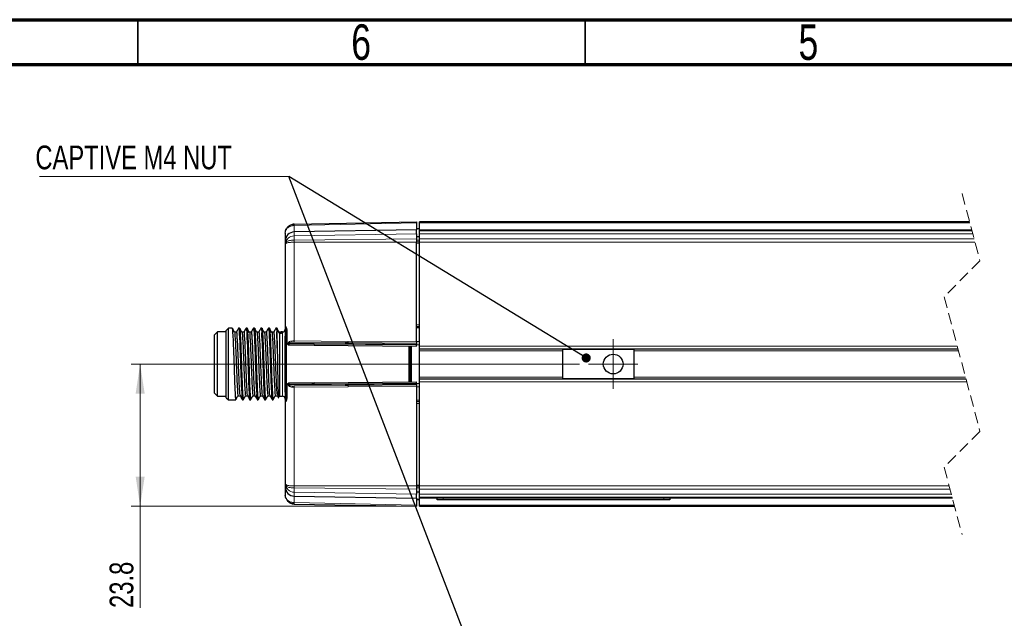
# Model space of a CAD drawing. Header units: millimetres. Extents: x 15 to 415, y 5 to 292.
# Tile 12 of 25: x 102 to 212, y 225 to 292. Entities that reach past the tile are written whole.
import ezdxf

# ---------------------------------------------------------------- set-up
doc = ezdxf.new("R2010")
doc.units = ezdxf.units.MM
doc.linetypes.add('HIDDEN', pattern=[1.905, 1.27, -0.635])
doc.styles.add('SLDTEXTSTYLE0', font='TXT', dxfattribs={"width": 0.75})
doc.dimstyles.new('SLDDIMSTYLE0', dxfattribs={"dimtxt": 0.18, "dimasz": 1.016, "dimexe": 0, "dimexo": 0.0625, "dimgap": 0, "dimtad": 0, "dimtih": 1, "dimtoh": 1, "dimdec": 0, "dimrnd": 1e-09, "dimzin": 0, "dimdsep": 46, "dimtxsty": 'Standard', "dimblk1": 'DOT', "dimblk2": 'DOT', "dimsah": 1, "dimcen": 0.09, "dimadec": 0, "dimazin": 0, "dimtfac": 1.016, "dimtdec": 0, "dimtofl": 0, "dimtmove": 0, "dimatfit": 3, "dimldrblk": 'DOT', "dimfxl": 1, "dimfrac": 2, "dimtolj": 1, "dimtzin": 0, "dimarcsym": 0})
doc.dimstyles.new('SLDDIMSTYLE6', dxfattribs={"dimtxt": 2.645833, "dimasz": 3.302, "dimexe": 0, "dimexo": 0.0625, "dimgap": 0.661458, "dimtad": 1, "dimdec": 1, "dimlfac": 1.5, "dimrnd": 1e-09, "dimzin": 12, "dimdsep": 46, "dimtxsty": 'SLDTEXTSTYLE0', "dimsah": 1, "dimcen": 0.09, "dimadec": 0, "dimazin": 3, "dimtfac": 1, "dimtdec": 1, "dimtofl": 0, "dimtmove": 0, "dimatfit": 3, "dimfxl": 1, "dimfrac": 2, "dimtolj": 1, "dimtzin": 12, "dimarcsym": 0})

# ---------------------------------------------------------------- blocks, each defined once
blk = doc.blocks.new('SW_NOTE_0_1')
at = {"color": 0, "linetype": 'Continuous', "lineweight": 0}
blk.add_line((-27.87, 0), (0, 0), dxfattribs=at)
blk.add_line((-27.87, 0), (0, 0), dxfattribs=at)
at = {"color": 0, "linetype": 'Continuous', "lineweight": 0, "insert": (-28.34, 3.44), "char_height": 2.6458, "attachment_point": 1, "style": 'SLDTEXTSTYLE0'}
blk.add_mtext('CAPTIVE M4 NUT', dxfattribs=at)
blk = doc.blocks.new('_Dot')
at = {"color": 0, "linetype": 'ByBlock', "lineweight": -2}
blk.add_line((-0.5, 0), (-1, 0), dxfattribs=at)
at = {"color": 0, "linetype": 'ByBlock', "const_width": 0.5}
blk.add_lwpolyline([(-0.25, 0, 1), (0.25, 0, 1)], format="xyb", close=True, dxfattribs=at)
blk = doc.blocks.new('_D_11')
at = {"color": 7, "linetype": 'Continuous', "lineweight": 0}
for p, q in [((164.37, 253.52), (114.25, 253.52)), ((115.25, 237.65), (115.25, 253.52)), ((145.48, 237.65), (114.25, 237.65)), ((115.25, 237.65), (115.25, 226.27))]:
    blk.add_line(p, q, dxfattribs=at)
at = {"color": 7, "linetype": 'Continuous', "lineweight": 18}
for points in [[(115.25, 253.52), (114.75, 250.22), (115.76, 250.22)], [(115.25, 237.65), (115.76, 240.95), (114.75, 240.95)]]:
    blk.add_solid(points, dxfattribs=at)
at = {"color": 7, "linetype": 'Continuous', "lineweight": 18, "insert": (111.84, 226.27), "char_height": 2.646, "attachment_point": 1, "rotation": 90, "style": 'SLDTEXTSTYLE0'}
blk.add_mtext('23.8', dxfattribs=at)
blk = doc.blocks.new('SW_CENTERMARKSYMBOL_4')
at = {"color": 0, "linetype": 'Continuous', "lineweight": 18}
for p, q in [((0, 1.67), (0, 2.77)), ((0, 0), (0, 1.67)), ((-1.67, 0), (-2.77, 0)), ((0, 0), (-1.67, 0)), ((0, 0), (0, -1.67)), ((0, 0), (1.67, 0)), ((1.67, 0), (2.77, 0)), ((0, -1.67), (0, -2.77))]:
    blk.add_line(p, q, dxfattribs=at)

msp = doc.modelspace()

# ---------------------------------------------------------------- linework, layer by layer
at = {"color": 7, "linetype": 'Continuous', "lineweight": 70}
for p, q in [((15, 292), (415, 292)), ((20, 287), (410, 287))]:
    msp.add_line(p, q, dxfattribs=at)
at = {"color": 7, "linetype": 'Continuous', "lineweight": 35}
for p, q in [((115, 287), (115, 292)), ((165, 287), (165, 292))]:
    msp.add_line(p, q, dxfattribs=at)
at = {"color": 7, "linetype": 'HIDDEN', "lineweight": 18}
for p, q in [((207.135549, 272.574205), (209.135549, 265.048372)), ((209.135549, 265.048372), (205.135549, 261.048372)), ((205.135549, 261.048372), (209.135549, 245.996705)), ((209.135549, 245.996705), (205.135549, 241.996705)), ((205.135549, 241.996705), (207.135549, 234.470872))]:
    msp.add_line(p, q, dxfattribs=at)
at = {"color": 7, "linetype": 'Continuous', "lineweight": 25}
for p, q in [((131.722292, 268.801709), (131.733518, 268.808481)), ((131.72407, 268.804193), (131.722312, 268.801718)), ((132.464916, 269.160348), (146.14903, 269.399205)), ((146.14903, 269.399204), (146.14903, 269.303463)), ((146.14903, 269.303459), (146.14903, 268.522539)), ((146.14903, 268.660053), (146.482369, 268.665872)), ((207.979307, 269.399205), (146.482369, 269.399205)), ((146.482369, 269.30349), (146.482369, 269.399205)), ((146.482369, 268.522539), (146.482369, 269.30349)), ((131.482363, 268.1605), (131.482363, 267.283834)), ((146.14903, 268.522539), (132.464916, 268.283681)), ((146.14903, 268.075376), (146.14903, 268.522539)), ((146.14903, 268.075376), (146.14903, 267.50225)), ((146.14903, 267.783387), (146.482369, 267.789206)), ((146.14903, 267.50225), (146.14903, 267.135905)), ((146.482369, 268.522539), (208.212287, 268.522539)), ((146.482369, 268.39455), (146.482369, 268.522539)), ((208.246296, 268.39455), (146.482369, 268.39455)), ((146.482369, 268.39255), (146.482369, 268.39455)), ((146.482369, 268.075376), (146.482369, 268.39255)), ((146.482369, 267.50225), (146.482369, 268.075376)), ((146.482369, 267.135905), (146.482369, 267.50225)), ((131.482363, 267.283834), (131.482363, 266.869258)), ((131.482363, 266.869258), (131.482363, 257.782707)), ((146.14903, 255.98919), (146.14903, 267.135905)), ((146.482369, 255.522538), (146.482369, 267.135905)), ((131.482363, 257.782707), (131.482363, 257.757185)), ((131.482363, 257.720464), (131.482363, 257.646029)), ((131.482363, 257.646029), (131.482363, 256.059875)), ((131.49195, 257.733504), (131.521663, 257.688181)), ((146.14903, 257.728357), (146.482369, 257.722538)), ((123.882364, 257.105872), (123.549035, 256.772538)), ((123.549035, 250.272538), (123.549035, 256.772538)), ((124.882371, 257.105872), (123.882364, 257.105872)), ((123.882364, 253.522538), (123.882364, 257.105872)), ((125.115703, 257.522538), (124.882371, 257.289205)), ((124.882371, 249.755872), (124.882371, 257.289205)), ((125.532211, 257.522538), (125.115703, 257.522538)), ((125.115703, 249.522538), (125.115703, 257.522538)), ((126.00112, 257.071483), (125.796726, 257.071483)), ((126.365543, 257.522538), (126.261384, 257.522538)), ((127.198886, 257.522538), (127.094995, 257.522538)), ((128.032218, 257.522538), (127.928059, 257.522538)), ((128.865551, 257.522538), (128.76162, 257.522538)), ((129.698883, 257.522538), (129.594774, 257.522538)), ((130.578986, 257.522538), (130.428235, 257.522538)), ((130.575081, 257.316429), (130.815646, 256.921242)), ((130.575141, 255.302526), (130.575141, 257.316334)), ((131.063512, 256.921146), (130.815705, 256.921145)), ((130.815705, 256.921145), (130.815705, 249.939205)), ((131.149034, 257.105872), (131.020964, 257.105872)), ((131.415696, 256.642047), (131.415696, 250.390833)), ((131.639382, 257.314688), (131.639382, 255.981329)), ((131.482363, 256.189287), (131.415696, 256.189287)), ((131.415696, 256.189287), (131.415696, 250.855953)), ((131.482363, 256.059875), (131.482363, 255.729905)), ((131.482363, 255.729905), (131.482363, 251.315172)), ((131.87635, 255.65707), (131.903917, 255.652853)), ((131.904742, 255.653198), (134.689074, 255.622906)), ((131.904801, 255.654019), (131.904861, 255.653103)), ((134.689153, 255.622547), (146.14748, 255.522552)), ((138.169508, 255.925359), (138.510377, 255.922533)), ((138.510377, 255.922533), (146.14903, 255.855872)), ((145.315698, 251.515266), (145.315698, 255.529811)), ((146.14748, 255.522552), (146.14903, 255.52409)), ((146.14903, 255.98919), (146.14903, 255.855872)), ((146.14903, 255.855872), (146.14903, 255.722543)), ((146.14903, 255.722543), (146.14903, 255.655867)), ((146.482369, 255.189205), (146.482369, 255.522538)), ((146.482369, 251.855872), (146.482369, 255.189205)), ((206.692632, 255.189205), (146.482369, 255.189205)), ((162.465931, 255.155872), (162.465931, 255.189205)), ((170.465927, 255.155872), (162.465931, 255.155872)), ((162.465931, 255.155872), (162.465931, 251.889205)), ((170.465927, 255.189205), (170.465927, 255.155872)), ((170.465927, 251.889205), (170.465927, 255.155872)), ((123.882364, 249.939205), (123.882364, 253.522538)), ((131.482363, 251.315172), (131.482363, 250.985201)), ((131.482363, 250.985201), (131.482363, 249.399048)), ((131.639382, 251.063747), (131.639382, 249.730389)), ((131.640107, 251.063747), (131.640306, 251.063747)), ((131.903917, 251.392224), (131.876837, 251.386195)), ((134.689074, 251.422171), (131.904742, 251.391879)), ((134.439509, 251.419456), (134.689153, 251.42253)), ((134.689153, 251.42253), (146.14748, 251.522525)), ((138.510377, 251.122543), (138.169508, 251.119717)), ((146.14903, 251.189205), (138.510377, 251.122543)), ((146.14903, 251.520987), (146.14748, 251.522525)), ((146.14903, 251.322533), (146.14903, 251.38921)), ((146.14903, 251.189205), (146.14903, 251.055887)), ((146.14903, 251.055887), (146.14903, 239.909172)), ((146.482369, 251.855872), (207.578466, 251.855872)), ((146.482369, 251.522538), (146.482369, 251.855872)), ((146.482369, 239.909172), (146.482369, 251.522538)), ((170.465927, 251.889205), (162.465931, 251.889205)), ((162.465931, 251.855872), (162.465931, 251.889205)), ((170.465927, 251.889205), (170.465927, 251.855872)), ((123.549035, 250.272538), (123.882364, 249.939205)), ((123.882364, 249.939205), (124.882371, 249.939205)), ((126.19712, 249.990029), (126.405458, 249.990029)), ((130.555789, 250.058953), (130.675217, 249.855174)), ((130.730421, 249.79149), (130.815705, 249.939205)), ((130.815705, 249.939205), (131.149034, 249.939205)), ((131.415696, 250.855953), (131.482363, 250.855953)), ((124.882371, 249.755872), (125.115703, 249.522538)), ((125.115703, 249.522538), (125.844867, 249.522538)), ((125.867368, 249.522538), (125.949036, 249.522538)), ((126.67817, 249.522538), (126.782368, 249.522538)), ((127.511631, 249.522538), (127.615701, 249.522538)), ((128.344785, 249.522538), (128.449033, 249.522538)), ((129.178346, 249.522538), (129.282366, 249.522538)), ((130.0114, 249.522538), (130.115699, 249.522538)), ((131.482363, 249.399048), (131.482363, 249.324196)), ((131.482363, 249.262369), (131.482363, 240.175819)), ((146.482369, 249.322538), (146.14903, 249.31672)), ((131.482363, 240.175819), (131.482363, 239.761243)), ((131.482363, 239.761243), (131.482363, 238.884576)), ((146.14903, 239.909172), (146.14903, 239.542827)), ((146.14903, 239.542827), (146.14903, 238.969701)), ((146.14903, 239.26169), (146.482369, 239.255871)), ((146.14903, 238.522538), (146.14903, 238.969701)), ((146.482369, 239.542827), (146.482369, 239.909172)), ((146.482369, 238.969701), (146.482369, 239.542827)), ((146.482369, 238.652527), (146.482369, 238.969701)), ((132.464916, 238.761396), (146.14903, 238.522538)), ((132.464916, 237.884728), (146.14903, 237.645871)), ((146.14903, 238.522538), (146.14903, 237.741618)), ((146.14903, 238.385024), (146.482369, 238.379205)), ((146.482369, 238.650526), (146.482369, 238.652527)), ((146.482369, 238.650526), (206.024801, 238.650526)), ((146.482369, 238.522538), (146.482369, 238.650526)), ((206.058816, 238.522538), (146.482369, 238.522538)), ((146.482369, 237.741587), (146.482369, 238.522538)), ((148.457915, 238.355872), (148.457915, 238.522538)), ((149.124583, 238.355872), (148.457915, 238.355872)), ((173.79125, 238.355872), (149.124583, 238.355872)), ((174.457918, 238.355872), (173.79125, 238.355872)), ((174.457918, 238.522538), (174.457918, 238.355872)), ((146.14903, 237.741614), (146.14903, 237.645873)), ((146.482369, 237.645871), (146.482369, 237.741587)), ((146.482369, 237.645871), (206.291791, 237.645871))]:
    msp.add_line(p, q, dxfattribs=at)
at = {"color": 8, "linetype": 'Continuous', "lineweight": 18}
for p, q in [((132.464916, 269.006114), (146.14903, 269.303459)), ((132.464916, 268.283681), (132.464916, 269.006114)), ((146.103582, 268.61285), (146.482369, 268.617875)), ((146.482369, 269.30349), (208.004744, 269.30349)), ((132.464916, 267.841448), (132.464916, 268.283681)), ((132.464916, 267.841448), (146.14903, 268.075376)), ((132.464916, 267.370993), (132.464916, 267.841448)), ((146.14903, 267.50225), (132.464916, 267.370993)), ((208.246828, 268.39255), (146.482369, 268.39255)), ((146.482369, 268.075376), (208.331119, 268.075376)), ((146.482369, 267.50225), (208.483429, 267.50225)), ((131.482363, 266.869258), (131.484837, 266.93095)), ((131.484837, 266.904185), (131.482363, 266.869258)), ((132.464916, 267.370993), (132.464916, 267.135905)), ((132.464916, 256.103339), (132.464916, 267.135905)), ((146.14903, 267.135905), (132.464916, 267.135905)), ((146.14903, 267.351479), (146.482369, 267.357178)), ((146.14903, 267.178299), (146.482369, 267.182301)), ((146.482369, 267.044721), (146.14903, 267.044721)), ((208.580783, 267.135905), (146.482369, 267.135905)), ((131.482363, 257.782707), (131.483059, 257.782707)), ((146.14903, 257.922538), (146.482369, 257.922538)), ((146.14903, 257.570443), (146.482369, 257.566329)), ((131.149034, 249.939205), (131.149034, 257.105872)), ((131.614537, 255.965575), (131.614537, 257.475514)), ((131.663542, 257.314688), (131.639382, 257.314688)), ((131.663542, 257.314688), (131.663542, 255.981329)), ((131.482363, 255.729905), (131.614537, 255.729905)), ((131.640902, 255.965479), (131.614537, 255.965575)), ((131.741703, 255.729445), (131.614537, 255.729905)), ((131.614537, 251.315172), (131.614537, 255.729905)), ((131.663542, 255.981329), (131.63969, 255.981329)), ((131.817987, 255.78616), (131.817987, 255.846846)), ((131.817987, 255.846846), (131.905407, 255.846846)), ((131.817987, 255.78616), (131.905407, 255.78616)), ((146.14903, 255.722543), (131.905407, 255.846846)), ((131.905407, 255.78616), (131.905407, 255.846846)), ((134.689153, 255.755876), (131.905407, 255.78616)), ((132.464916, 256.103339), (138.509215, 256.055862)), ((132.46587, 255.972648), (138.169508, 255.925359)), ((146.14903, 255.655867), (134.689153, 255.755876)), ((138.509215, 256.055862), (146.14903, 255.98919)), ((145.420463, 251.51618), (145.420463, 255.528897)), ((145.507813, 255.528134), (145.507813, 251.516943)), ((145.600151, 251.517748), (145.600151, 255.527328)), ((146.482369, 256.054484), (146.14903, 256.058598)), ((146.482369, 255.67736), (146.14903, 255.67736)), ((146.482369, 255.522538), (206.604044, 255.522538)), ((162.465931, 254.996755), (146.482369, 254.996755)), ((206.743773, 254.996755), (170.465927, 254.996755)), ((131.614537, 251.315172), (131.482363, 251.315172)), ((131.614537, 251.315172), (131.746084, 251.315648)), ((131.640554, 251.079596), (131.614537, 251.079502)), ((131.614537, 249.566087), (131.614537, 251.079502)), ((131.663542, 251.063747), (131.63969, 251.063747)), ((131.663542, 251.063747), (131.663542, 249.730389)), ((131.817987, 251.198231), (131.817987, 251.258917)), ((131.905407, 251.258917), (131.817987, 251.258917)), ((131.817987, 251.198231), (131.905407, 251.198231)), ((131.905407, 251.198231), (146.14903, 251.322533)), ((131.905407, 251.258917), (134.689153, 251.289201)), ((131.905407, 251.258917), (131.905407, 251.198231)), ((132.464916, 250.941738), (138.509215, 250.989215)), ((138.169508, 251.119717), (132.46587, 251.072429)), ((146.14903, 251.38921), (134.689153, 251.289201)), ((138.509215, 250.989215), (146.14903, 251.055887)), ((146.14903, 251.367716), (146.482369, 251.367716)), ((146.482369, 250.990593), (146.14903, 250.986479)), ((146.482369, 252.048322), (162.465931, 252.048322)), ((207.667053, 251.522538), (146.482369, 251.522538)), ((170.465927, 252.048322), (207.527325, 252.048322)), ((132.464916, 239.909172), (132.464916, 250.941738)), ((131.483059, 249.262371), (131.482363, 249.262371)), ((131.663542, 249.730389), (131.63969, 249.730389)), ((146.14903, 249.474634), (146.482369, 249.478748)), ((146.14903, 249.122538), (146.482369, 249.122538)), ((131.482363, 240.175819), (131.484837, 240.140892)), ((131.484837, 240.114127), (131.482363, 240.175819)), ((146.482369, 240.000355), (146.14903, 240.000355)), ((146.14903, 239.909172), (132.464916, 239.909172)), ((132.464916, 239.674083), (132.464916, 239.909172)), ((146.14903, 239.542827), (132.464916, 239.674083)), ((132.464916, 239.674083), (132.464916, 239.203629)), ((146.14903, 238.969701), (132.464916, 239.203629)), ((132.464916, 238.761396), (132.464916, 239.203629)), ((146.14903, 239.866778), (146.482369, 239.862776)), ((146.482369, 239.687899), (146.14903, 239.693598)), ((205.690315, 239.909172), (146.482369, 239.909172)), ((205.787669, 239.542827), (146.482369, 239.542827)), ((205.939979, 238.969701), (146.482369, 238.969701)), ((132.464916, 238.038963), (132.464916, 238.761396)), ((146.14903, 237.741618), (132.464916, 238.038963)), ((146.482369, 238.427201), (146.103582, 238.432227)), ((146.482369, 238.652527), (206.02427, 238.652527)), ((149.124583, 238.522538), (149.124583, 238.355872)), ((173.79125, 238.355872), (173.79125, 238.522538)), ((206.266354, 237.741587), (146.482369, 237.741587))]:
    msp.add_line(p, q, dxfattribs=at)
at = {"color": 7, "linetype": 'Continuous', "lineweight": 25, "flags": 128}
for points in [[(125.80061, 257.064781), (125.669947, 257.290668), (125.539294, 257.5166)], [(126.254609, 257.5166), (126.123956, 257.290668), (125.993292, 257.064781)], [(126.633943, 257.064781), (126.503339, 257.290581), (126.372626, 257.5166)], [(126.834453, 257.071483), (126.730334, 257.071483), (126.630059, 257.071483)], [(127.087942, 257.5166), (126.957338, 257.290756), (126.826625, 257.064781)], [(127.467275, 257.064781), (127.336721, 257.290493), (127.205959, 257.5166)], [(127.667785, 257.071483), (127.563716, 257.071482), (127.463401, 257.071483)], [(127.921274, 257.5166), (127.79072, 257.290842), (127.659957, 257.064781)], [(128.300608, 257.064781), (128.170104, 257.290404), (128.039291, 257.5166)], [(128.501118, 257.071483), (128.397098, 257.071481), (128.296734, 257.071483)], [(128.754607, 257.5166), (128.624102, 257.290927), (128.4933, 257.064781)], [(129.13394, 257.064781), (129.003486, 257.290314), (128.872624, 257.5166)], [(129.334451, 257.071483), (129.23048, 257.071479), (129.130066, 257.071483)], [(129.587939, 257.5166), (129.457494, 257.291013), (129.326632, 257.064781)], [(129.967273, 257.064781), (129.836878, 257.290224), (129.705956, 257.5166)], [(130.167783, 257.071483), (130.063862, 257.071477), (129.963399, 257.071483)], [(130.421272, 257.5166), (130.290877, 257.291097), (130.159965, 257.064781)], [(130.800606, 257.064781), (130.67026, 257.290134), (130.539289, 257.5166)], [(126.209449, 249.973593), (126.313667, 249.973594), (126.417787, 249.973593)], [(127.042781, 249.973593), (127.147049, 249.973594), (127.251119, 249.973593)], [(127.876114, 249.973593), (127.980432, 249.973596), (128.084452, 249.973593)], [(128.709446, 249.973593), (128.813814, 249.973598), (128.917784, 249.973593)], [(129.542789, 249.973593), (129.647196, 249.9736), (129.751117, 249.973593)]]:
    msp.add_lwpolyline(points, dxfattribs=at)
at = {"color": 7, "linetype": 'Continuous', "lineweight": 25}
msp.add_circle((168.132595, 253.522536), 1.100002, dxfattribs=at)
at = {"color": 8, "linetype": 'Continuous', "lineweight": 18}
for centre, radius, start, end in [((133.182547, 269.083231), 0.721762, 173.86648084, 186.13351916), ((132.472702, 266.850329), 0.991149, 90.45006638, 175.33439872), ((131.717102, 266.917567), 0.23265, 176.70240912, 183.29759088), ((138.489391, 255.689211), 3.800823, 178.99501499, 181.00498501), ((140.414601, 256.005803), 1.906044, 178.49505375, 182.50387502), ((138.489391, 251.355865), 3.800823, 178.99501499, 181.00498501), ((140.414601, 251.039274), 1.906044, 177.49612498, 181.50494625), ((131.717102, 240.12751), 0.23265, 176.70240912, 183.29759088), ((132.472702, 240.194747), 0.991149, 184.66560128, 269.54993362), ((133.182547, 237.961846), 0.721762, 173.86648084, 186.13351916)]:
    msp.add_arc(centre, radius, start, end, dxfattribs=at)
at = {"color": 7, "linetype": 'Continuous', "lineweight": 25}
for centre, radius, start, end in [((132.482378, 267.283819), 1.000015, 91.0005306, 179.99911684), ((131.149045, 257.43919), 0.333318, 269.9981508, 0.0025429), ((131.149045, 249.605887), 0.333318, 359.9974571, 90.0018492), ((131.615705, 249.262361), 0.133342, 111.12989658, 179.99657189), ((132.482378, 239.761258), 1.000015, 180.00088316, 268.9994694)]:
    msp.add_arc(centre, radius, start, end, dxfattribs=at)
for points, knots in [([(131.482363, 268.1605), (131.488995, 268.248148), (131.501116, 268.408361), (131.599065, 268.651186), (131.741927, 268.849138), (131.924332, 268.997876), (132.15299, 269.122453), (132.3421, 269.145427), (132.464916, 269.160348)], [0, 0, 0, 0, 0.1692809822, 0.3094303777, 0.5015437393, 0.6353218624, 0.7631601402, 1, 1, 1, 1]), ([(132.462453, 269.15043), (132.395383, 269.143773), (132.261728, 269.130507), (132.071705, 269.064544), (131.901055, 268.968839), (131.711807, 268.816083), (131.626354, 268.661115), (131.57185, 268.562272)], [0, 0, 0, 0, 0.1797253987, 0.3581526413, 0.5326831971, 0.7019318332, 1, 1, 1, 1]), ([(131.72404, 268.804171), (131.723461, 268.803341), (131.715493, 268.791939), (131.693349, 268.776129), (131.678395, 268.755325), (131.670992, 268.745027)], [0, 0, 0, 0, 0.0381163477, 0.5238626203, 1, 1, 1, 1]), ([(146.490833, 268.401206), (146.490255, 268.402281), (146.482953, 268.415864), (146.482649, 268.43177), (146.482369, 268.446419)], [0, 0, 0, 0, 0.0790840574, 1, 1, 1, 1]), ([(125.532211, 257.486936), (125.535441, 257.49601), (125.575213, 257.607738), (125.588859, 256.899137), (125.640082, 256.530959), (125.671004, 255.44213), (125.71628, 254.340948), (125.752892, 253.090709), (125.797433, 251.895837), (125.829754, 250.894184), (125.882749, 250.101868), (125.889883, 249.768995), (125.953062, 249.455871), (125.969128, 249.589537), (125.977676, 249.660649)], [0, 0, 0, 0, 0.0032665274, 0.0402206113, 0.1236216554, 0.243266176, 0.3909919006, 0.5458597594, 0.6979946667, 0.8280029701, 0.9231116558, 0.9675594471, 0.9827410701, 1, 1, 1, 1]), ([(126.261384, 257.486936), (126.264614, 257.49601), (126.304386, 257.607737), (126.318008, 256.89913), (126.3693, 256.531011), (126.399974, 255.441826), (126.446398, 254.342391), (126.478349, 253.085122), (126.539354, 251.914987), (126.523385, 250.840862), (126.6901, 250.194517), (126.526757, 249.624635), (126.670611, 249.575201), (126.67817, 249.572603)], [0, 0, 0, 0, 0.0033397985, 0.0411225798, 0.126394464, 0.2487227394, 0.3997620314, 0.5581037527, 0.713651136, 0.846575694, 0.943817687, 0.9970480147, 1, 1, 1, 1]), ([(126.365543, 257.486936), (126.368773, 257.49601), (126.408545, 257.607738), (126.422192, 256.899137), (126.473414, 256.530959), (126.504336, 255.44213), (126.549613, 254.340948), (126.586224, 253.090709), (126.630765, 251.895838), (126.663087, 250.894181), (126.716081, 250.101874), (126.723216, 249.768988), (126.786398, 249.455861), (126.802468, 249.589551), (126.811018, 249.660685)], [0, 0, 0, 0, 0.0032665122, 0.0402204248, 0.1236210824, 0.2432650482, 0.3909900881, 0.5458572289, 0.6979914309, 0.8279991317, 0.9231073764, 0.9675549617, 0.9827365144, 1, 1, 1, 1]), ([(127.198886, 257.486936), (127.202112, 257.49601), (127.241847, 257.607749), (127.255556, 256.899123), (127.30673, 256.530966), (127.337675, 255.442127), (127.382943, 254.340949), (127.419557, 253.090708), (127.464098, 251.895839), (127.49642, 250.894178), (127.549413, 250.10188), (127.556549, 249.76898), (127.619733, 249.455852), (127.635807, 249.589566), (127.644361, 249.660722)], [0, 0, 0, 0, 0.0032660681, 0.0402198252, 0.1236201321, 0.2432635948, 0.3909880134, 0.545854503, 0.6979880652, 0.8279952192, 0.923103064, 0.9675504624, 0.9827319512, 1, 1, 1, 1]), ([(127.928059, 257.496264), (127.93022, 257.504011), (127.958583, 257.605713), (127.992446, 256.937951), (128.027864, 256.592912), (128.065671, 255.520923), (128.108918, 254.433576), (128.143858, 253.180512), (128.197425, 251.992247), (128.201681, 250.931169), (128.324323, 250.194242), (128.222411, 249.700178), (128.336054, 249.57955), (128.344785, 249.570282)], [0, 0, 0, 0, 0.0028005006, 0.0367655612, 0.1188841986, 0.2385855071, 0.3882017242, 0.5465137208, 0.7028453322, 0.8382339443, 0.9382983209, 0.9952596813, 1, 1, 1, 1]), ([(128.032218, 257.486936), (128.035445, 257.49601), (128.075179, 257.607749), (128.088887, 256.899122), (128.140081, 256.530967), (128.171002, 255.442127), (128.216274, 254.340949), (128.252907, 253.090708), (128.297427, 251.89584), (128.329752, 250.894175), (128.382746, 250.101886), (128.389881, 249.768973), (128.45307, 249.455842), (128.469141, 249.589581), (128.477693, 249.660759)], [0, 0, 0, 0, 0.0032660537, 0.0402196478, 0.1236196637, 0.2432625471, 0.390986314, 0.54585216, 0.6979850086, 0.8279915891, 0.9230990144, 0.9675462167, 0.9827276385, 1, 1, 1, 1]), ([(128.865551, 257.486936), (128.868781, 257.49601), (128.908553, 257.607737), (128.922178, 256.899135), (128.973432, 256.53096), (129.004344, 255.44213), (129.049603, 254.340948), (129.086242, 253.090708), (129.130752, 251.895841), (129.163103, 250.894173), (129.216076, 250.101892), (129.223214, 249.768966), (129.286406, 249.455832), (129.30248, 249.589596), (129.311036, 249.660795)], [0, 0, 0, 0, 0.0032664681, 0.0402197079, 0.1236193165, 0.2432616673, 0.3909846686, 0.5458497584, 0.6979818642, 0.8279878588, 0.9230947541, 0.9675417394, 0.9827230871, 1, 1, 1, 1]), ([(129.594774, 257.507789), (129.595879, 257.512541), (129.6162, 257.59988), (129.66513, 256.972871), (129.687023, 256.65445), (129.731212, 255.59825), (129.771566, 254.524716), (129.808931, 253.274476), (129.85712, 252.075555), (129.875724, 251.008951), (129.966645, 250.22576), (129.911157, 249.741652), (130.001448, 249.583126), (130.0114, 249.565652)], [0, 0, 0, 0, 0.0017349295, 0.0318891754, 0.1107738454, 0.2278454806, 0.3759216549, 0.5341959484, 0.6911876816, 0.8289526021, 0.9318287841, 0.9924858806, 1, 1, 1, 1]), ([(129.698883, 257.486936), (129.702113, 257.49601), (129.741886, 257.607737), (129.75551, 256.899135), (129.806765, 256.53096), (129.837676, 255.44213), (129.882935, 254.340948), (129.919574, 253.090708), (129.964085, 251.895842), (129.996436, 250.89417), (130.049408, 250.101898), (130.056547, 249.768958), (130.119741, 249.455822), (130.135819, 249.58961), (130.144378, 249.660832)], [0, 0, 0, 0, 0.003266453, 0.0402195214, 0.1236187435, 0.2432605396, 0.3909828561, 0.545847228, 0.6979786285, 0.8279840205, 0.923090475, 0.9675372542, 0.9827185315, 1, 1, 1, 1]), ([(131.482363, 257.76926), (131.482813, 257.753174), (131.483802, 257.717772), (131.488848, 257.682709), (131.491602, 257.663578)], [0, 0, 0, 0, 0.4543550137, 1, 1, 1, 1]), ([(131.482413, 257.782708), (131.482844, 257.774552), (131.483732, 257.757755), (131.491231, 257.73291), (131.503358, 257.708764), (131.51548, 257.695161), (131.521603, 257.688289)], [0, 0, 0, 0, 0.2331788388, 0.4802204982, 0.7374280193, 1, 1, 1, 1]), ([(131.511033, 257.704271), (131.511876, 257.703579), (131.524402, 257.693303), (131.544684, 257.647646), (131.586796, 257.569448), (131.628038, 257.452276), (131.635493, 257.361855), (131.639382, 257.314685)], [0, 0, 0, 0, 0.00786103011, 0.11679273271, 0.34660700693, 0.65914808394, 1, 1, 1, 1]), ([(125.8007, 257.058807), (125.801165, 257.059902), (125.837117, 257.144494), (125.847978, 256.507113), (125.901156, 256.197691), (125.931177, 255.223326), (125.976758, 254.249877), (126.013315, 253.137276), (126.057803, 252.085888), (126.090291, 251.172124), (126.142958, 250.525508), (126.150262, 250.160751), (126.190022, 250.036611), (126.196922, 250.01507)], [0, 0, 0, 0, 0.000498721, 0.038524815, 0.1241555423, 0.24696191, 0.3985818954, 0.5575265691, 0.7136698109, 0.8471105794, 0.944747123, 0.9904123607, 1, 1, 1, 1]), ([(126.000961, 257.039897), (126.004192, 257.04796), (126.043462, 257.145991), (126.058076, 256.520706), (126.108576, 256.190702), (126.139845, 255.226027), (126.185034, 254.249055), (126.221517, 253.137469), (126.266643, 252.085941), (126.297226, 251.171847), (126.354167, 250.526099), (126.355326, 250.179208), (126.387846, 250.072701), (126.388948, 250.069092)], [0, 0, 0, 0, 0.0034256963, 0.0416460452, 0.1277136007, 0.2511465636, 0.403540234, 0.563295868, 0.7202358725, 0.854357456, 0.9524923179, 0.9983905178, 1, 1, 1, 1]), ([(126.634052, 257.05883), (126.634511, 257.059917), (126.670234, 257.144586), (126.68154, 256.506993), (126.734371, 256.197753), (126.764555, 255.223302), (126.810077, 254.249884), (126.846651, 253.137273), (126.891136, 252.085889), (126.923621, 251.172123), (126.976295, 250.525509), (126.983591, 250.160722), (127.023374, 250.036559), (127.030284, 250.014992)], [0, 0, 0, 0, 0.0004946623, 0.0385204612, 0.1241505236, 0.246955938, 0.3985747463, 0.5575181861, 0.7136602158, 0.8470999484, 0.944735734, 0.9904006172, 1, 1, 1, 1]), ([(126.834294, 257.039897), (126.837524, 257.04796), (126.876794, 257.145991), (126.891409, 256.520706), (126.941908, 256.190702), (126.973177, 255.226027), (127.018367, 254.249055), (127.05485, 253.137469), (127.099976, 252.085941), (127.130558, 251.171847), (127.1875, 250.526099), (127.188658, 250.179197), (127.221185, 250.072679), (127.22229, 250.06906)], [0, 0, 0, 0, 0.00342568, 0.0416458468, 0.1277129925, 0.2511453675, 0.4035383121, 0.5632931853, 0.7202324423, 0.854353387, 0.9524877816, 0.9983857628, 1, 1, 1, 1]), ([(127.094995, 257.479854), (127.105042, 257.461719), (127.194091, 257.300986), (127.141104, 256.816409), (127.23036, 256.030603), (127.249707, 254.963293), (127.297607, 253.763736), (127.335122, 252.513687), (127.375291, 251.441239), (127.419889, 250.386103), (127.440898, 250.069841), (127.490731, 249.445754), (127.5106, 249.531885), (127.511631, 249.536357)], [0, 0, 0, 0, 0.0077488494, 0.0686757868, 0.1717585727, 0.3096951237, 0.4667315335, 0.6250038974, 0.7729637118, 0.8898431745, 0.9684882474, 0.9983639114, 1, 1, 1, 1]), ([(127.467395, 257.058853), (127.46785, 257.059932), (127.503566, 257.144586), (127.514873, 256.506974), (127.567703, 256.197763), (127.597887, 255.223298), (127.643411, 254.249885), (127.679978, 253.137273), (127.724488, 252.085889), (127.756945, 251.172123), (127.80964, 250.525509), (127.816933, 250.160696), (127.856719, 250.036507), (127.863636, 250.014914)], [0, 0, 0, 0, 0.00049111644, 0.03851662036, 0.12414601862, 0.24695048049, 0.39856811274, 0.5575103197, 0.71365119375, 0.8470898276, 0.9447249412, 0.99038932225, 1, 1, 1, 1]), ([(127.667636, 257.039897), (127.670863, 257.04796), (127.710097, 257.146004), (127.724771, 256.520691), (127.775225, 256.19071), (127.806516, 255.226024), (127.851698, 254.249056), (127.888182, 253.137469), (127.933308, 252.085941), (127.96389, 251.171846), (128.020834, 250.5261), (128.021989, 250.179185), (128.054524, 250.072658), (128.055633, 250.069029)], [0, 0, 0, 0, 0.0034251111, 0.0416451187, 0.1277119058, 0.2511437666, 0.4035360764, 0.5632902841, 0.7202288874, 0.8543492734, 0.9524832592, 0.9983810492, 1, 1, 1, 1]), ([(128.300737, 257.058876), (128.301189, 257.059947), (128.336897, 257.144586), (128.348207, 256.506954), (128.401035, 256.197773), (128.43122, 255.223294), (128.476743, 254.249887), (128.51331, 253.137272), (128.557821, 252.085889), (128.590275, 251.172122), (128.642977, 250.52551), (128.650261, 250.160666), (128.69007, 250.036454), (128.696999, 250.014835)], [0, 0, 0, 0, 0.0004875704, 0.0385127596, 0.1241414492, 0.2469448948, 0.3985612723, 0.5575021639, 0.7136417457, 0.8470792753, 0.9447135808, 0.990377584, 1, 1, 1, 1]), ([(128.500969, 257.039897), (128.504196, 257.04796), (128.54343, 257.146004), (128.558103, 256.520691), (128.608558, 256.19071), (128.639848, 255.226024), (128.68503, 254.249056), (128.721515, 253.137469), (128.766641, 252.085941), (128.797223, 251.171846), (128.854167, 250.5261), (128.855322, 250.179173), (128.887863, 250.072637), (128.888975, 250.068997)], [0, 0, 0, 0, 0.0034250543, 0.0416448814, 0.1277112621, 0.2511425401, 0.4035341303, 0.5632875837, 0.7202254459, 0.8543451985, 0.952478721, 0.9983762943, 1, 1, 1, 1]), ([(128.76162, 257.475056), (128.770441, 257.465239), (128.881972, 257.341117), (128.78426, 256.849233), (128.90398, 256.107957), (128.909559, 255.04686), (128.962632, 253.857645), (128.997784, 252.604814), (129.040825, 251.518416), (129.079071, 250.447659), (129.113504, 250.104399), (129.14855, 249.439684), (129.176261, 249.54046), (129.178346, 249.548042)], [0, 0, 0, 0, 0.0049151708, 0.0621484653, 0.1624187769, 0.2979839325, 0.4543673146, 0.612676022, 0.7621824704, 0.8816904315, 0.9635742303, 0.9972593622, 1, 1, 1, 1]), ([(129.13408, 257.058899), (129.134528, 257.059962), (129.170229, 257.144586), (129.181541, 256.506935), (129.234366, 256.197783), (129.264553, 255.22329), (129.310076, 254.249888), (129.346643, 253.137272), (129.391152, 252.085889), (129.423612, 251.172123), (129.476301, 250.525508), (129.483603, 250.160642), (129.523415, 250.036402), (129.530351, 250.014757)], [0, 0, 0, 0, 0.00048402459, 0.03850891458, 0.12413693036, 0.24693940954, 0.39855459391, 0.55749423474, 0.71363258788, 0.84706906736, 0.94470260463, 0.99036624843, 1, 1, 1, 1]), ([(129.334301, 257.039897), (129.337528, 257.047961), (129.376763, 257.146004), (129.391434, 256.52069), (129.441909, 256.190711), (129.473175, 255.226024), (129.518361, 254.249056), (129.554864, 253.137469), (129.59997, 252.085941), (129.630555, 251.171846), (129.6875, 250.526101), (129.688653, 250.179161), (129.721203, 250.072616), (129.722318, 250.068965)], [0, 0, 0, 0, 0.0034249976, 0.0416446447, 0.1277107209, 0.2511413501, 0.4035322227, 0.5632849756, 0.720222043, 0.8543411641, 0.9524742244, 0.9983715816, 1, 1, 1, 1]), ([(129.967422, 257.058922), (129.967867, 257.059977), (130.003561, 257.144586), (130.014896, 256.506918), (130.067687, 256.197791), (130.09789, 255.223287), (130.143407, 254.249889), (130.179976, 253.137272), (130.224485, 252.08589), (130.256942, 251.172122), (130.309637, 250.52551), (130.316932, 250.160612), (130.356767, 250.03635), (130.363713, 250.014679)], [0, 0, 0, 0, 0.0004804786, 0.0385052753, 0.1241324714, 0.2469339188, 0.3985478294, 0.5574861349, 0.7136231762, 0.8470585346, 0.9446912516, 0.9903545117, 1, 1, 1, 1]), ([(130.167634, 257.039898), (130.170864, 257.047961), (130.210136, 257.14599), (130.224726, 256.520704), (130.27526, 256.190704), (130.306517, 255.226027), (130.35169, 254.249054), (130.388199, 253.13747), (130.433296, 252.08594), (130.463906, 251.171847), (130.520831, 250.526101), (130.521985, 250.17915), (130.554542, 250.072595), (130.55566, 250.068933)], [0, 0, 0, 0, 0.0034254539, 0.0416446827, 0.1277103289, 0.251140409, 0.4035304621, 0.5632824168, 0.7202187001, 0.8543372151, 0.9524696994, 0.9983668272, 1, 1, 1, 1]), ([(130.428235, 257.472565), (130.43588, 257.469529), (130.578049, 257.413081), (130.418373, 256.852344), (130.574355, 256.226959), (130.574862, 255.631154), (130.575141, 255.302526)], [0, 0, 0, 0, 0.01110176, 0.2064767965, 0.5623166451, 1, 1, 1, 1]), ([(130.532216, 257.486936), (130.535467, 257.496271), (130.562875, 257.574975), (130.569268, 257.4375), (130.574903, 257.316332)], [0, 0, 0, 0, 0.118612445, 1, 1, 1, 1]), ([(131.001116, 257.071483), (130.966492, 257.071478), (130.898364, 257.071469), (130.830236, 257.071478), (130.796731, 257.071483)], [0, 0, 0, 0, 0.508214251, 1, 1, 1, 1]), ([(130.800765, 257.058945), (130.801207, 257.059998), (130.824849, 257.116275), (130.830132, 257.001327), (130.835315, 256.88853)], [0, 0, 0, 0, 0.0187190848, 1, 1, 1, 1]), ([(131.063512, 256.921146), (131.049622, 257.043921), (131.03566, 257.16734), (131.02104, 257.105224), (131.020964, 257.1049)], [0, 0, 0, 0, 0.9947903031, 1, 1, 1, 1]), ([(131.639382, 255.981329), (131.640791, 255.955397), (131.643348, 255.908335), (131.66387, 255.836535), (131.699002, 255.768725), (131.767113, 255.695047), (131.834952, 255.670975), (131.876271, 255.656314)], [0, 0, 0, 0, 0.1787577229, 0.3244135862, 0.5116779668, 0.702578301, 1, 1, 1, 1]), ([(146.14903, 255.52409), (146.148921, 255.529169), (146.148598, 255.544155), (146.148651, 255.572656), (146.148708, 255.611503), (146.148918, 255.640439), (146.14903, 255.655867)], [0, 0, 0, 0, 0.1156414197, 0.3412492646, 0.6487822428, 1, 1, 1, 1]), ([(130.575141, 255.302526), (130.581658, 254.946459), (130.594979, 254.218663), (130.612609, 253.054135), (130.634425, 251.9595), (130.651998, 250.801297), (130.677429, 250.412158), (130.68634, 249.661106), (130.707792, 249.789028), (130.710165, 249.803184)], [0, 0, 0, 0, 0.19194111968, 0.39232346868, 0.6198231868, 0.80766557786, 0.93756468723, 0.99309087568, 1, 1, 1, 1]), ([(131.877691, 251.389074), (131.845635, 251.37881), (131.779564, 251.357657), (131.71411, 251.294623), (131.675904, 251.231326), (131.654845, 251.177101), (131.641734, 251.120632), (131.640181, 251.082434), (131.639422, 251.063747)], [0, 0, 0, 0, 0.2293994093, 0.4728121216, 0.6030882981, 0.7373109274, 0.8714889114, 1, 1, 1, 1]), ([(131.904881, 251.391881), (131.904871, 251.392057), (131.904853, 251.392363), (131.904838, 251.392086), (131.904831, 251.391969)], [0, 0, 0, 0, 0.5757867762, 1, 1, 1, 1]), ([(146.14903, 251.38921), (146.148918, 251.404638), (146.148708, 251.433574), (146.148651, 251.47242), (146.148598, 251.500921), (146.148921, 251.515908), (146.14903, 251.520987)], [0, 0, 0, 0, 0.35121693, 0.6587491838, 0.8843564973, 1, 1, 1, 1]), ([(146.14903, 251.322533), (146.149176, 251.305526), (146.149444, 251.274102), (146.149444, 251.233046), (146.149676, 251.2056), (146.149163, 251.192589), (146.14903, 251.189205)], [0, 0, 0, 0, 0.38265215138, 0.7070480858, 0.92381420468, 1, 1, 1, 1]), ([(125.977328, 249.616366), (126.02079, 249.69031), (126.094035, 249.814927), (126.167504, 249.939411), (126.197379, 249.990029)], [0, 0, 0, 0, 0.5933759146, 1, 1, 1, 1]), ([(126.389117, 250.058953), (126.432594, 249.985181), (126.519568, 249.837604), (126.606474, 249.689988), (126.649937, 249.616164)], [0, 0, 0, 0, 0.4998901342, 1, 1, 1, 1]), ([(126.810661, 249.616366), (126.854122, 249.690434), (126.927272, 249.815098), (127.000821, 249.939528), (127.030671, 249.990029)], [0, 0, 0, 0, 0.5941379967, 1, 1, 1, 1]), ([(127.030453, 249.990029), (127.065192, 249.989961), (127.134638, 249.989824), (127.204084, 249.989961), (127.238791, 249.990029)], [0, 0, 0, 0, 0.50023841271, 1, 1, 1, 1]), ([(127.222449, 250.058953), (127.265925, 249.98506), (127.35279, 249.837419), (127.439805, 249.689866), (127.483269, 249.616164)], [0, 0, 0, 0, 0.5004966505, 1, 1, 1, 1]), ([(127.643993, 249.616366), (127.687448, 249.690559), (127.760495, 249.815276), (127.834133, 249.939645), (127.863964, 249.990029)], [0, 0, 0, 0, 0.5948893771, 1, 1, 1, 1]), ([(127.863785, 249.990029), (127.898545, 249.989893), (127.967991, 249.98962), (128.037437, 249.989893), (128.072123, 249.990029)], [0, 0, 0, 0, 0.50052450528, 1, 1, 1, 1]), ([(128.055782, 250.058953), (128.09926, 249.984939), (128.186025, 249.837239), (128.273141, 249.689746), (128.316602, 249.616164)], [0, 0, 0, 0, 0.5011124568, 1, 1, 1, 1]), ([(128.477326, 249.616366), (128.520781, 249.690683), (128.593733, 249.815446), (128.667443, 249.939762), (128.697247, 249.990029)], [0, 0, 0, 0, 0.5956600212, 1, 1, 1, 1]), ([(128.697118, 249.990029), (128.731894, 249.989825), (128.80134, 249.989417), (128.870786, 249.989825), (128.905456, 249.990029)], [0, 0, 0, 0, 0.5007629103, 1, 1, 1, 1]), ([(128.889124, 250.058953), (128.932597, 249.984817), (129.019247, 249.837052), (129.106471, 249.689625), (129.149934, 249.616164)], [0, 0, 0, 0, 0.501712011, 1, 1, 1, 1]), ([(129.310668, 249.616366), (129.354113, 249.690809), (129.426956, 249.815626), (129.500755, 249.939881), (129.53054, 249.990029)], [0, 0, 0, 0, 0.59640932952, 1, 1, 1, 1]), ([(129.53046, 249.990029), (129.56525, 249.989757), (129.634692, 249.989214), (129.704135, 249.989758), (129.738789, 249.990029)], [0, 0, 0, 0, 0.5009775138, 1, 1, 1, 1]), ([(129.722457, 250.058953), (129.765933, 249.984697), (129.852482, 249.836872), (129.939807, 249.689505), (129.983267, 249.616164)], [0, 0, 0, 0, 0.5023257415, 1, 1, 1, 1]), ([(130.144001, 249.616366), (130.187445, 249.690933), (130.260193, 249.815797), (130.334066, 249.939999), (130.363823, 249.990029)], [0, 0, 0, 0, 0.5971828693, 1, 1, 1, 1]), ([(130.363793, 249.990029), (130.398602, 249.98969), (130.468045, 249.989013), (130.537487, 249.989691), (130.572121, 249.990029)], [0, 0, 0, 0, 0.50126359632, 1, 1, 1, 1]), ([(130.376121, 249.973593), (130.41094, 249.973598), (130.480383, 249.973608), (130.549826, 249.973598), (130.584449, 249.973593)], [0, 0, 0, 0, 0.50140670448, 1, 1, 1, 1]), ([(131.491602, 249.381499), (131.488848, 249.362368), (131.483802, 249.327305), (131.482813, 249.291902), (131.482363, 249.275817)], [0, 0, 0, 0, 0.5456449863, 1, 1, 1, 1]), ([(131.639382, 249.730392), (131.637686, 249.697794), (131.634495, 249.636469), (131.613727, 249.555376), (131.590423, 249.492215), (131.576414, 249.449933), (131.564669, 249.421567), (131.571052, 249.411205), (131.572655, 249.408603)], [0, 0, 0, 0, 0.293721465, 0.5525563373, 0.7546170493, 0.8930915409, 0.9731584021, 1, 1, 1, 1]), ([(131.572009, 238.482846), (131.551414, 238.529584), (131.495368, 238.656771), (131.487402, 238.796313), (131.482363, 238.884576)], [0, 0, 0, 0, 0.3674753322, 1, 1, 1, 1]), ([(131.57185, 238.482804), (131.626354, 238.383961), (131.711807, 238.228994), (131.901055, 238.076238), (132.071705, 237.980533), (132.261728, 237.91457), (132.395383, 237.901304), (132.462453, 237.894646)], [0, 0, 0, 0, 0.2980675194, 0.4673163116, 0.6418470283, 0.8202744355, 1, 1, 1, 1]), ([(131.670992, 238.300051), (131.678146, 238.289609), (131.692604, 238.268506), (131.717327, 238.254256), (131.723145, 238.241623), (131.723554, 238.240736)], [0, 0, 0, 0, 0.4766219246, 0.9632220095, 1, 1, 1, 1]), ([(131.815991, 238.141347), (131.80314, 238.152303), (131.76759, 238.182611), (131.734704, 238.218682), (131.715008, 238.243504), (131.713848, 238.244966)], [0, 0, 0, 0, 0.3475764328, 0.9615665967, 1, 1, 1, 1]), ([(131.723574, 238.240716), (131.72457, 238.238559), (131.731863, 238.222765), (131.772623, 238.182907), (131.830945, 238.123859), (131.892129, 238.07452), (131.926317, 238.05467), (131.934127, 238.050135)], [0, 0, 0, 0, 0.0248890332, 0.1822128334, 0.5851818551, 0.9052357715, 1, 1, 1, 1]), ([(132.464916, 237.884728), (132.406843, 237.888596), (132.293127, 237.896169), (132.132037, 237.944401), (132.011993, 237.996907), (131.950821, 238.039541), (131.93374, 238.051446)], [0, 0, 0, 0, 0.3084459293, 0.6039847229, 0.8894149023, 1, 1, 1, 1])]:
    msp.add_open_spline(points, degree=3, knots=knots, dxfattribs=at)
at = {"color": 8, "linetype": 'Continuous', "lineweight": 18}
for points, knots in [([(132.464916, 269.006114), (132.344237, 268.993713), (132.159203, 268.974699), (131.928493, 268.871167), (131.726254, 268.733077), (131.52891, 268.499077), (131.497659, 268.27176), (131.482363, 268.1605)], [0, 0, 0, 0, 0.25285839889, 0.38770203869, 0.52580283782, 0.76790688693, 1, 1, 1, 1]), ([(132.464916, 267.370993), (132.394542, 267.36899), (132.257531, 267.365088), (132.061179, 267.341878), (131.884756, 267.305924), (131.733518, 267.255141), (131.614851, 267.189807), (131.535674, 267.107951), (131.495681, 267.019528), (131.488399, 266.960047), (131.484837, 266.93095)], [0, 0, 0, 0, 0.1798788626, 0.3502030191, 0.5047038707, 0.6392911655, 0.7568543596, 0.847386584, 0.9253438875, 1, 1, 1, 1]), ([(132.464916, 267.135905), (132.393715, 267.135213), (132.256138, 267.133875), (132.059669, 267.122676), (131.885401, 267.1046), (131.734873, 267.078977), (131.619102, 267.045009), (131.519541, 266.996723), (131.496833, 266.936172), (131.484837, 266.904185)], [0, 0, 0, 0, 0.2025281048, 0.3913303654, 0.5593035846, 0.701318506, 0.8232284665, 0.9066176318, 1, 1, 1, 1]), ([(131.587297, 257.555761), (131.579407, 257.556584), (131.555683, 257.559059), (131.521554, 257.576685), (131.489224, 257.606909), (131.484561, 257.633497), (131.482363, 257.646029)], [0, 0, 0, 0, 0.157571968, 0.4737907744, 0.7519863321, 1, 1, 1, 1]), ([(131.483059, 257.782706), (131.489942, 257.775356), (131.515087, 257.748506), (131.557802, 257.674895), (131.612194, 257.571634), (131.655284, 257.443818), (131.660776, 257.357942), (131.663542, 257.314688)], [0, 0, 0, 0, 0.0590692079, 0.2158030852, 0.4962153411, 0.7462533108, 1, 1, 1, 1]), ([(131.521673, 257.688833), (131.515674, 257.695692), (131.503798, 257.709272), (131.487611, 257.740439), (131.484852, 257.766049), (131.483059, 257.782702)], [0, 0, 0, 0, 0.2630537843, 0.520799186, 1, 1, 1, 1]), ([(131.614537, 255.965575), (131.59738, 255.967004), (131.564303, 255.969759), (131.521483, 255.990238), (131.489237, 256.020799), (131.484566, 256.047357), (131.482363, 256.059875)], [0, 0, 0, 0, 0.2879900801, 0.5552272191, 0.7903567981, 1, 1, 1, 1]), ([(131.614537, 255.729905), (131.614605, 255.751578), (131.614738, 255.794091), (131.61479, 255.855812), (131.614752, 255.912695), (131.614605, 255.948739), (131.614537, 255.965575)], [0, 0, 0, 0, 0.2758901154, 0.5411812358, 0.7856812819, 1, 1, 1, 1]), ([(131.663542, 255.981329), (131.663952, 255.970114), (131.664755, 255.948177), (131.673457, 255.906047), (131.696196, 255.856095), (131.746926, 255.806096), (131.793427, 255.79305), (131.817987, 255.78616)], [0, 0, 0, 0, 0.123909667, 0.2423837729, 0.4735792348, 0.7219610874, 1, 1, 1, 1]), ([(131.87634, 255.657021), (131.872885, 255.657744), (131.863246, 255.659762), (131.849454, 255.669639), (131.835956, 255.685187), (131.825788, 255.704419), (131.818824, 255.727426), (131.815212, 255.75488), (131.817002, 255.775058), (131.817987, 255.78616)], [0, 0, 0, 0, 0.0680988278, 0.1899700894, 0.3191606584, 0.4666207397, 0.6078900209, 0.7842526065, 1, 1, 1, 1]), ([(131.817987, 255.846846), (131.819771, 255.867764), (131.823366, 255.909938), (131.854075, 255.967244), (131.901463, 256.015254), (132.000204, 256.070114), (132.193866, 256.103187), (132.362359, 256.103281), (132.464916, 256.103339)], [0, 0, 0, 0, 0.0811889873, 0.1636880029, 0.2472362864, 0.3415691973, 0.599227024, 1, 1, 1, 1]), ([(131.905407, 255.78616), (131.905283, 255.776158), (131.905041, 255.756668), (131.904776, 255.728688), (131.904565, 255.703658), (131.904502, 255.688116), (131.904474, 255.681063)], [0, 0, 0, 0, 0.2855149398, 0.5563734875, 0.7986801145, 1, 1, 1, 1]), ([(131.904474, 255.681063), (131.904541, 255.675809), (131.90465, 255.667367), (131.904507, 255.658342), (131.904763, 255.65459), (131.904801, 255.654019)], [0, 0, 0, 0, 0.5829258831, 0.9365570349, 1, 1, 1, 1]), ([(131.905407, 255.846846), (131.905772, 255.852131), (131.906515, 255.862891), (131.915771, 255.884589), (131.93914, 255.909307), (131.980373, 255.931945), (132.152665, 255.983945), (132.318836, 255.977951), (132.46587, 255.972648)], [0, 0, 0, 0, 0.0260227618, 0.0529744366, 0.1146692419, 0.1898590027, 0.2831576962, 1, 1, 1, 1]), ([(132.46587, 255.972648), (132.465646, 255.977905), (132.464988, 255.993316), (132.464835, 256.022383), (132.464666, 256.060688), (132.464831, 256.088832), (132.464916, 256.103339)], [0, 0, 0, 0, 0.12076736, 0.3540243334, 0.6670383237, 1, 1, 1, 1]), ([(131.614537, 251.079502), (131.59738, 251.078073), (131.564303, 251.075317), (131.521483, 251.054838), (131.489237, 251.024278), (131.484566, 250.99772), (131.482363, 250.985201)], [0, 0, 0, 0, 0.2879900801, 0.5552272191, 0.7903567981, 1, 1, 1, 1]), ([(131.614537, 251.079502), (131.614605, 251.096338), (131.614752, 251.132381), (131.61479, 251.189265), (131.614738, 251.250986), (131.614605, 251.293499), (131.614537, 251.315172)], [0, 0, 0, 0, 0.2143187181, 0.4588187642, 0.7241098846, 1, 1, 1, 1]), ([(131.817987, 251.258917), (131.793431, 251.252026), (131.746932, 251.238978), (131.696199, 251.188987), (131.673456, 251.139035), (131.664755, 251.096905), (131.663952, 251.074964), (131.663542, 251.063747)], [0, 0, 0, 0, 0.2780033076, 0.5264167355, 0.7575864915, 0.8760682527, 1, 1, 1, 1]), ([(131.817987, 251.258917), (131.817002, 251.270033), (131.815211, 251.290238), (131.819782, 251.324789), (131.830801, 251.354392), (131.849416, 251.375339), (131.863442, 251.385471), (131.873103, 251.387354), (131.87643, 251.388003)], [0, 0, 0, 0, 0.2159125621, 0.3924341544, 0.6746812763, 0.8101348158, 0.9346230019, 1, 1, 1, 1]), ([(132.464916, 250.941738), (132.362359, 250.941795), (132.193866, 250.94189), (132.000208, 250.974961), (131.901467, 251.02982), (131.854078, 251.077828), (131.823364, 251.135136), (131.81977, 251.177311), (131.817987, 251.198231)], [0, 0, 0, 0, 0.4007727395, 0.6584304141, 0.7527473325, 0.8363113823, 0.9188038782, 1, 1, 1, 1]), ([(131.904831, 251.391969), (131.904759, 251.391094), (131.904424, 251.387041), (131.904558, 251.377708), (131.904506, 251.369267), (131.904474, 251.364014)], [0, 0, 0, 0, 0.0941265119, 0.4361906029, 1, 1, 1, 1]), ([(131.904474, 251.364014), (131.904536, 251.356961), (131.904673, 251.34142), (131.90483, 251.31639), (131.905056, 251.28841), (131.905288, 251.268919), (131.905407, 251.258917)], [0, 0, 0, 0, 0.2013105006, 0.4436147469, 0.714477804, 1, 1, 1, 1]), ([(132.46587, 251.072429), (132.318836, 251.067126), (132.152669, 251.061132), (131.980376, 251.113131), (131.939144, 251.135768), (131.91577, 251.160485), (131.906515, 251.182184), (131.905772, 251.192945), (131.905407, 251.198231)], [0, 0, 0, 0, 0.7168415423, 0.8101224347, 0.8853297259, 0.9470206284, 0.9739734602, 1, 1, 1, 1]), ([(132.46587, 251.072429), (132.465649, 251.067376), (132.464996, 251.0524), (132.464844, 251.023723), (132.464663, 250.985214), (132.464829, 250.956635), (132.464916, 250.941738)], [0, 0, 0, 0, 0.1160765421, 0.3440530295, 0.6580680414, 1, 1, 1, 1]), ([(131.58991, 249.48984), (131.581782, 249.489089), (131.565232, 249.487562), (131.54212, 249.478241), (131.520971, 249.466393), (131.503865, 249.451398), (131.487347, 249.430067), (131.4843, 249.411064), (131.482373, 249.399048)], [0, 0, 0, 0, 0.1589056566, 0.3235448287, 0.4826883, 0.6312681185, 0.766852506, 1, 1, 1, 1]), ([(131.663542, 249.730389), (131.660775, 249.687138), (131.655281, 249.601263), (131.612196, 249.473446), (131.557802, 249.370182), (131.515087, 249.29657), (131.489942, 249.26972), (131.483059, 249.262371)], [0, 0, 0, 0, 0.2537257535, 0.5037842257, 0.7841967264, 0.9409307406, 1, 1, 1, 1]), ([(131.483059, 249.262375), (131.484817, 249.279063), (131.487521, 249.304727), (131.503975, 249.33563), (131.52098, 249.35693), (131.542113, 249.374138), (131.572855, 249.390857), (131.598475, 249.393794), (131.615133, 249.395703)], [0, 0, 0, 0, 0.2396576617, 0.3685611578, 0.5001194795, 0.6316805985, 0.7605360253, 1, 1, 1, 1]), ([(131.484837, 240.140892), (131.496833, 240.108905), (131.519538, 240.048361), (131.619093, 240.000066), (131.734864, 239.966104), (131.885391, 239.940476), (132.059656, 239.9224), (132.256128, 239.911201), (132.393712, 239.909864), (132.464916, 239.909172)], [0, 0, 0, 0, 0.093382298, 0.1767522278, 0.2986818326, 0.4406873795, 0.6086511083, 0.7974626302, 1, 1, 1, 1]), ([(132.464916, 239.674083), (132.389514, 239.676312), (132.244909, 239.680585), (131.997076, 239.712181), (131.775495, 239.765388), (131.607521, 239.860026), (131.509988, 239.967433), (131.494374, 240.058501), (131.484837, 240.114127)], [0, 0, 0, 0, 0.1929532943, 0.3700419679, 0.63981459, 0.7692917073, 0.8590800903, 1, 1, 1, 1]), ([(131.482363, 238.884576), (131.497659, 238.773317), (131.52891, 238.546), (131.726252, 238.311997), (131.928493, 238.173917), (132.159197, 238.070374), (132.344233, 238.051363), (132.464916, 238.038963)], [0, 0, 0, 0, 0.2320931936, 0.4741973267, 0.6122966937, 0.74713436, 1, 1, 1, 1])]:
    msp.add_open_spline(points, degree=3, knots=knots, dxfattribs=at)

# ---------------------------------------------------------------- block references
at = {"color": 7, "linetype": 'Continuous', "lineweight": 0}
for name, p in [('SW_NOTE_0_1', (131.882077, 274.4942)), ('SW_CENTERMARKSYMBOL_4', (168.132594, 253.522538))]:
    msp.add_blockref(name, p, dxfattribs=at)

# ---------------------------------------------------------------- texts
at = {"color": 7, "linetype": 'Continuous', "lineweight": 0, "char_height": 3.96875, "attachment_point": 2, "style": 'SLDTEXTSTYLE0'}
for s, insert in [('6', (139.960037, 291.483662)), ('5', (189.960037, 291.483662))]:
    msp.add_mtext(s, dxfattribs=dict(at, insert=insert))

# ---------------------------------------------------------------- dimensions: what is measured, and where the dimension line sits
at = {"color": 7, "linetype": 'Continuous', "lineweight": 18}
dim = msp.add_linear_dim(base=(115.253374, 253.522538), p1=(146.482368, 237.645872), p2=(165.365928, 253.522538), angle=90, dimstyle='SLDDIMSTYLE6', dxfattribs=at)
dim.commit()
dim.dimension.update_dxf_attribs({"geometry": '_D_11', "text_midpoint": (115.253374, 229.694134), "dimtype": 160})

# ---------------------------------------------------------------- leaders
at = {"color": 7, "linetype": 'Continuous', "lineweight": 0}
for points in [[(165.119028, 254.201887), (131.882077, 274.4942)], [(164.140846, 190.457046), (131.882077, 274.4942)]]:
    msp.add_leader(points, dimstyle='SLDDIMSTYLE0', dxfattribs=at)

doc.saveas('drawing.dxf')
